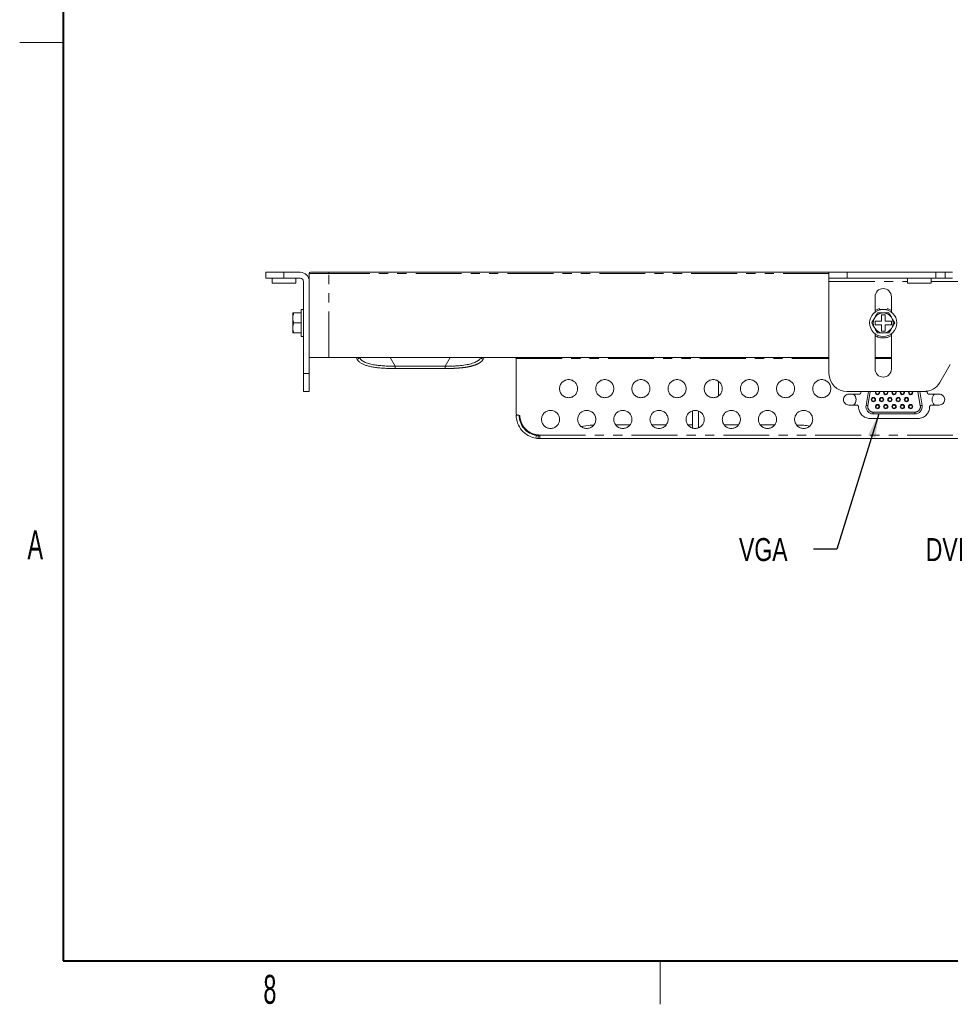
# Model space of a CAD drawing. Header units: millimetres. Extents: x 19 to 844, y 7 to 552.
# Tile 1 of 49: x 19 to 148, y 7 to 143. Entities that reach past the tile are written whole.
import ezdxf

# ---------------------------------------------------------------- set-up
doc = ezdxf.new("R2010")
doc.units = ezdxf.units.MM
doc.linetypes.add('PHANTOM', pattern=[12.7, 6.35, -1.27, 1.27, -1.27, 1.27, -1.27])
doc.styles.add('SLDTEXTSTYLE0', font='TXT', dxfattribs={"width": 0.75})
doc.styles.add('SLDTEXTSTYLE1', font='TXT', dxfattribs={"width": 0.605})
doc.dimstyles.new('SLDDIMSTYLE4', dxfattribs={"dimtxt": 0, "dimasz": 3.302, "dimexe": 0, "dimexo": 0.0625, "dimgap": 0, "dimtad": 0, "dimtih": 1, "dimtoh": 1, "dimdec": 0, "dimrnd": 1e-09, "dimzin": 0, "dimdsep": 46, "dimtxsty": 'Standard', "dimsah": 1, "dimcen": 0.09, "dimadec": 0, "dimazin": 0, "dimtfac": 3.302, "dimtdec": 0, "dimtofl": 0, "dimtmove": 0, "dimatfit": 3, "dimfxl": 0, "dimfrac": 2, "dimtolj": 1, "dimtzin": 0, "dimarcsym": 0})

msp = doc.modelspace()

# ---------------------------------------------------------------- linework, layer by layer
at = {"color": 7, "linetype": 'Continuous', "lineweight": 40}
for p, q in [((25.4, 546.1), (25.4, 12.7)), ((25.4, 12.7), (838.2, 12.7))]:
    msp.add_line(p, q, dxfattribs=at)
at = {"color": 7, "linetype": 'Continuous', "lineweight": 0}
for p, q in [((25.4, 139.7), (19.4, 139.7)), ((107.95, 12.7), (107.95, 6.7))]:
    msp.add_line(p, q, dxfattribs=at)
at = {"color": 7, "linetype": 'Continuous', "lineweight": 15}
for p, q in [((53.4442, 107.1043), (53.4442, 107.9043)), ((53.4442, 107.9043), (55.9442, 107.9043)), ((55.9442, 107.9043), (58.1942, 107.9043)), ((59.4442, 96.1143), (59.4442, 107.7543)), ((62.1442, 107.9043), (131.3042, 107.9043)), ((131.3042, 107.1043), (131.3042, 107.9043)), ((131.3042, 107.9043), (133.8042, 107.9043)), ((133.8042, 107.9043), (146.0628, 107.9043)), ((146.0628, 107.9043), (147.3621, 107.9043)), ((148.3712, 107.9043), (147.3621, 107.9043)), ((53.4442, 107.1043), (55.9442, 107.1043)), ((54.3192, 107.1043), (54.3192, 106.4043)), ((57.5692, 106.4043), (54.3192, 106.4043)), ((55.9442, 107.1043), (58.1942, 107.1043)), ((57.5692, 106.4043), (57.5692, 107.1043)), ((58.6442, 106.6543), (58.6442, 93.9043)), ((131.3042, 107.1043), (133.8042, 107.1043)), ((131.3042, 107.1043), (131.3042, 106.6543)), ((131.3042, 93.9043), (131.3042, 106.6543)), ((133.8042, 107.1043), (146.0628, 107.1043)), ((142.1792, 107.1043), (142.1792, 106.4043)), ((145.4292, 106.4043), (142.1792, 106.4043)), ((145.4292, 106.4043), (145.4292, 107.1043)), ((146.0628, 107.1043), (147.3621, 107.1043)), ((147.3621, 107.1043), (148.3712, 107.1043)), ((137.6792, 104.5293), (137.6792, 102.4043)), ((139.9292, 102.4043), (139.9292, 104.5293)), ((57.1642, 102.2793), (57.1642, 101.6934)), ((57.2841, 102.2793), (58.3442, 102.2793)), ((58.6442, 102.7793), (58.3442, 102.7793)), ((58.3442, 99.0293), (58.3442, 102.7793)), ((138.2292, 102.898), (137.6792, 102.6377)), ((138.6868, 102.2793), (138.9215, 102.2793)), ((139.9292, 102.6377), (139.3792, 102.898)), ((57.1642, 101.6934), (57.1642, 101.4901)), ((57.1642, 101.4901), (57.1642, 100.3184)), ((58.3442, 100.9043), (57.2841, 100.9043)), ((137.5547, 101.4901), (137.6721, 101.6934)), ((138.5542, 101.1543), (137.6792, 101.1543)), ((137.6792, 101.1543), (137.6792, 100.6543)), ((139.0542, 102.0293), (138.5542, 102.0293)), ((138.5542, 102.0293), (138.5542, 101.1543)), ((139.0542, 101.1543), (139.0542, 102.0293)), ((139.9292, 101.1543), (139.0542, 101.1543)), ((139.9292, 100.6543), (139.9292, 101.1543)), ((139.9363, 101.6934), (140.0536, 101.4901)), ((57.1642, 100.3184), (57.1642, 100.1151)), ((57.1642, 100.1151), (57.1642, 99.5293)), ((58.3442, 99.5293), (57.2841, 99.5293)), ((137.6721, 100.1151), (137.5547, 100.3184)), ((137.6792, 100.6543), (138.5542, 100.6543)), ((137.6792, 99.4043), (137.6792, 94.5293)), ((138.5542, 100.6543), (138.5542, 99.7793)), ((138.5542, 99.7793), (139.0542, 99.7793)), ((138.9215, 99.5293), (138.6868, 99.5293)), ((139.0542, 99.7793), (139.0542, 100.6543)), ((139.0542, 100.6543), (139.9292, 100.6543)), ((139.9292, 94.5293), (139.9292, 99.4043)), ((140.0536, 100.3184), (139.9363, 100.1151)), ((58.3442, 99.0293), (58.6442, 99.0293)), ((139.3792, 98.9105), (139.9292, 99.1708)), ((59.4442, 96.1143), (59.4442, 93.9043)), ((62.1442, 96.1143), (131.3042, 96.1143)), ((66.0595, 95.861), (65.9132, 96.1143)), ((66.0595, 95.861), (66.4059, 96.061)), ((66.3751, 96.1143), (66.4059, 96.061)), ((83.1632, 96.1143), (83.1325, 96.061)), ((83.4789, 95.861), (83.1325, 96.061)), ((83.6251, 96.1143), (83.4789, 95.861)), ((88.0542, 95.9643), (88.0542, 88.3543)), ((137.6792, 96.1143), (139.9292, 96.1143)), ((71.313, 94.9143), (78.2254, 94.9143)), ((78.2254, 94.6019), (71.313, 94.6019)), ((148.0825, 95.1543), (146.6391, 92.6543)), ((58.6442, 93.9043), (58.6442, 91.4043)), ((59.4442, 93.9043), (59.4442, 91.4043)), ((116.0242, 90.8209), (116.0242, 92.8076)), ((58.6442, 91.4043), (59.4442, 91.4043)), ((144.474, 91.4043), (133.8042, 91.4043)), ((135.7411, 91.4043), (135.7146, 91.2555)), ((136.4315, 89.4979), (136.7676, 91.4043)), ((143.8466, 91.4043), (144.1827, 89.4979)), ((144.8418, 91.5795), (144.8995, 91.2555)), ((134.057, 91.0493), (135.4685, 91.0493)), ((145.1456, 91.0493), (146.557, 91.0493)), ((112.4292, 88.7397), (112.4292, 86.3043)), ((113.2742, 88.7208), (113.2742, 86.4077)), ((134.057, 89.5493), (135.1415, 89.5493)), ((145.4726, 89.5493), (146.557, 89.5493)), ((88.2542, 88.1543), (88.3609, 88.1543)), ((88.658, 87.4058), (88.6601, 87.3998)), ((136.9915, 87.6993), (143.6226, 87.6993)), ((137.4164, 88.3243), (137.4163, 88.3243)), ((143.1979, 88.3243), (137.4164, 88.3243)), ((103.7791, 86.8166), (101.8292, 86.8166)), ((108.7791, 86.8166), (106.8293, 86.8166)), ((112.4292, 86.8166), (111.8292, 86.8166)), ((118.7791, 86.8166), (116.8292, 86.8166)), ((123.7791, 86.8166), (121.8293, 86.8166)), ((90.853, 85.3402), (90.7896, 84.9452)), ((91.3035, 85.3091), (91.1015, 85.3063)), ((91.1015, 85.3063), (91.1015, 84.9144)), ((91.1015, 84.9144), (91.304, 84.9144)), ((91.3042, 84.9043), (286.3042, 84.9043))]:
    msp.add_line(p, q, dxfattribs=at)
at = {"color": 8, "linetype": 'PHANTOM', "lineweight": 0}
for p, q in [((55.9442, 107.1043), (55.9442, 107.9043)), ((62.1442, 107.7543), (59.4442, 107.7543)), ((62.1442, 107.7543), (62.1442, 107.9043)), ((62.1442, 96.1143), (62.1442, 107.7543)), ((131.3042, 107.7543), (62.1442, 107.7543)), ((133.8042, 107.1043), (133.8042, 107.9043)), ((146.0628, 107.1043), (146.0628, 107.9043)), ((147.3621, 107.9043), (147.3621, 107.1043)), ((131.3042, 106.6543), (142.1792, 106.6543)), ((145.4292, 106.6543), (232.1792, 106.6543)), ((70.6201, 96.1143), (71.313, 94.9143)), ((78.2254, 94.9143), (78.9182, 96.1143)), ((88.0542, 95.9643), (131.3042, 95.9643)), ((137.6792, 95.9643), (139.9292, 95.9643)), ((71.313, 94.6019), (71.313, 94.9143)), ((78.2254, 94.6019), (78.2254, 94.9143)), ((59.4442, 93.9043), (58.6442, 93.9043)), ((136.4316, 89.4979), (136.7677, 91.4043)), ((136.6778, 89.4545), (137.0216, 91.4045)), ((143.5927, 91.4045), (143.9365, 89.4545)), ((136.4316, 89.4979), (136.4315, 89.4979)), ((143.1979, 88.5743), (137.4164, 88.5743)), ((91.3035, 85.4043), (286.3048, 85.4043))]:
    msp.add_line(p, q, dxfattribs=at)
at = {"color": 7, "linetype": 'Continuous', "lineweight": 15, "flags": 128}
for points in [[(138.2007, 91.4043), (138.2249, 91.3604), (138.242, 91.2743)], [(138.2008, 91.4043), (138.225, 91.3604), (138.2421, 91.2743)], [(138.3171, 91.2743), (138.2943, 91.3891), (138.2875, 91.4043)], [(139.3457, 91.4043), (139.3699, 91.3604), (139.387, 91.2743)], [(139.3458, 91.4043), (139.37, 91.3604), (139.3871, 91.2743)], [(139.4622, 91.2743), (139.4393, 91.3891), (139.4325, 91.4043)], [(140.4907, 91.4043), (140.5149, 91.3604), (140.5321, 91.2743)], [(140.4908, 91.4043), (140.515, 91.3604), (140.5321, 91.2743)], [(140.6072, 91.2743), (140.5843, 91.3891), (140.5775, 91.4043)], [(141.6357, 91.4043), (141.6599, 91.3604), (141.677, 91.2743)], [(141.6358, 91.4043), (141.66, 91.3604), (141.6771, 91.2743)], [(141.7521, 91.2743), (141.7293, 91.3891), (141.7225, 91.4043)], [(142.7807, 91.4043), (142.8049, 91.3604), (142.822, 91.2743)], [(142.8221, 91.2743), (142.805, 91.3604), (142.7808, 91.4043)], [(142.8972, 91.2743), (142.8743, 91.3891), (142.8675, 91.4043)]]:
    msp.add_lwpolyline(points, dxfattribs=at)
at = {"color": 8, "linetype": 'PHANTOM', "lineweight": 0, "flags": 128}
for points in [[(136.6778, 89.4545), (136.6298, 89.463), (136.5836, 89.4711), (136.541, 89.4786), (136.5037, 89.4852), (136.4731, 89.4906), (136.4503, 89.4946), (136.4363, 89.4971), (136.4316, 89.4979)], [(137.4164, 88.5743), (137.4164, 88.5255), (137.4164, 88.4786), (137.4164, 88.4354), (137.4164, 88.3975), (137.4164, 88.3664), (137.4164, 88.3433), (137.4164, 88.3291), (137.4164, 88.3243)], [(143.1979, 88.5743), (143.1979, 88.5255), (143.1979, 88.4786), (143.1979, 88.4354), (143.1979, 88.3975), (143.1979, 88.3664), (143.1979, 88.3433), (143.1979, 88.3291), (143.1979, 88.3243)], [(143.9365, 89.4545), (143.9845, 89.463), (144.0307, 89.4711), (144.0733, 89.4786), (144.1106, 89.4852), (144.1412, 89.4906), (144.164, 89.4946), (144.178, 89.4971), (144.1827, 89.4979)]]:
    msp.add_lwpolyline(points, dxfattribs=at)
at = {"color": 7, "linetype": 'Continuous', "lineweight": 15}
for centre, radius in [((138.8042, 100.9043), 1.875), ((137.4447, 90.2993), 0.3), ((137.4446, 90.2993), 0.225), ((138.5897, 90.2993), 0.3), ((138.5896, 90.2993), 0.225), ((139.7347, 90.2993), 0.3), ((139.7346, 90.2993), 0.225), ((140.8797, 90.2993), 0.3), ((140.8796, 90.2993), 0.225), ((142.0247, 90.2993), 0.3), ((142.0246, 90.2993), 0.225), ((138.0172, 89.3243), 0.3), ((138.0171, 89.3243), 0.225), ((139.1622, 89.3243), 0.3), ((139.1621, 89.3243), 0.225), ((140.3072, 89.3243), 0.3), ((140.3071, 89.3243), 0.225), ((141.4522, 89.3243), 0.3), ((141.4521, 89.3243), 0.225), ((142.5972, 89.3243), 0.3), ((142.5971, 89.3243), 0.225)]:
    msp.add_circle(centre, radius, dxfattribs=at)
for centre, radius, start, end in [((58.1942, 106.6543), 1.25, 0, 90), ((59.5942, 107.7543), 0.15, 90, 180), ((58.1942, 106.6543), 0.45, 0, 90), ((138.8042, 104.5293), 1.125, 0, 180), ((138.8042, 100.9043), 1.38, 94.878814, 145.121186), ((138.8042, 100.9043), 1.38, 34.878814, 85.121186), ((138.8042, 100.9043), 1.38, 154.878814, 205.121186), ((138.8042, 100.9043), 1.38, 334.878814, 25.121186), ((138.8042, 100.9043), 1.38, 214.878814, 265.121186), ((138.8042, 100.9043), 1.38, 274.878814, 325.121186), ((138.8042, 94.5293), 1.125, 180, 360), ((133.8042, 93.9043), 2.5, 180, 270), ((144.474, 93.9043), 2.5, 270, 330), ((138.0172, 91.2743), 0.3, 154.320711, 0.003888), ((138.0171, 91.2743), 0.225, 144.705605, 0.003888), ((138.017, 91.2743), 0.225, 270, 0.003888), ((139.1622, 91.2743), 0.3, 154.320711, 0.003888), ((139.1621, 91.2743), 0.225, 144.705605, 0.003888), ((139.162, 91.2743), 0.225, 270, 0.003888), ((140.3072, 91.2743), 0.3, 154.320711, 0.003888), ((140.3071, 91.2743), 0.225, 144.705605, 0.003888), ((140.307, 91.2743), 0.225, 270, 0.003888), ((141.4522, 91.2743), 0.3, 154.320711, 0.003888), ((141.4521, 91.2743), 0.225, 144.705605, 0.003888), ((141.452, 91.2743), 0.225, 270, 0.003888), ((142.5972, 91.2743), 0.3, 154.320711, 0.003888), ((142.5971, 91.2743), 0.225, 144.705605, 0.003888), ((142.597, 91.2743), 0.225, 270, 0.003888), ((134.057, 90.2993), 1, 311.251267, 49.81824), ((134.057, 90.2993), 1, 310.18176, 48.748733), ((137.4445, 90.2993), 0.225, 0.003888, 90), ((137.4445, 90.2993), 0.225, 270, 0.003888), ((138.5895, 90.2993), 0.225, 0.003888, 90), ((138.5895, 90.2993), 0.225, 270, 0.003888), ((139.7345, 90.2993), 0.225, 0.003888, 90), ((139.7345, 90.2993), 0.225, 270, 0.003888), ((140.8795, 90.2993), 0.225, 0.003888, 90), ((140.8795, 90.2993), 0.225, 270, 0.003888), ((142.0245, 90.2993), 0.225, 0.003888, 90), ((142.0245, 90.2993), 0.225, 270, 0.003888), ((146.557, 90.2993), 1, 130.18176, 228.748733), ((137.4163, 89.3243), 1, 169.999999, 270), ((137.4164, 89.3243), 1, 169.999999, 270), ((138.017, 89.3243), 0.225, 0.003888, 90), ((138.017, 89.3243), 0.225, 270, 0.003888), ((139.162, 89.3243), 0.225, 0.003888, 90), ((139.162, 89.3243), 0.225, 270, 0.003888), ((140.307, 89.3243), 0.225, 0.003888, 90), ((140.307, 89.3243), 0.225, 270, 0.003888), ((141.452, 89.3243), 0.225, 0.003888, 90), ((141.452, 89.3243), 0.225, 270, 0.003888), ((142.597, 89.3243), 0.225, 0.003888, 90), ((142.597, 89.3243), 0.225, 270, 0.003888), ((143.1979, 89.3243), 1, 270, 10.000001)]:
    msp.add_arc(centre, radius, start, end, dxfattribs=at)
for points, knots in [([(59.5942, 107.9043), (59.5946, 107.9043), (59.5956, 107.9043), (59.603, 107.9043), (59.6149, 107.9043), (59.6318, 107.9043), (59.6533, 107.9043), (59.6797, 107.9043), (59.7109, 107.9043), (59.7469, 107.9043), (59.8344, 107.9043), (60.0095, 107.9043), (60.3297, 107.9043), (60.7177, 107.9043), (61.0739, 107.9043), (61.3558, 107.9043), (61.5484, 107.9043), (61.7442, 107.9043), (61.9431, 107.9043), (62.0769, 107.9043), (62.1442, 107.9043)], [0, 0, 0, 0, 0.02805616, 0.05592432, 0.0836569, 0.11130712, 0.13892866, 0.16657537, 0.19430096, 0.22215867, 0.25020099, 0.37507579, 0.50002132, 0.62489612, 0.74984165, 0.80015193, 0.85001073, 0.8997295, 0.94962232, 1, 1, 1, 1]), ([(138.409, 102.7009), (138.3829, 102.7193), (138.3091, 102.7713), (138.2606, 102.8483), (138.2292, 102.898)], [0, 0, 0, 0, 0.35333645, 1, 1, 1, 1]), ([(139.3792, 102.898), (139.3478, 102.8482), (139.3003, 102.7727), (139.2281, 102.7215), (139.2035, 102.7041)], [0, 0, 0, 0, 0.65966772, 1, 1, 1, 1]), ([(137.6792, 99.1745), (137.7742, 99.1135), (138.0041, 98.966), (138.4259, 98.8487), (138.9085, 98.8079), (139.2223, 98.8763), (139.3792, 98.9105)], [0, 0, 0, 0, 0.19003, 0.46001902, 0.73000857, 1, 1, 1, 1]), ([(62.1442, 96.1143), (61.7907, 96.1143), (61.4374, 96.1143), (60.7844, 96.1143), (60.4849, 96.1143), (59.9851, 96.1143), (59.7849, 96.1143), (59.5144, 96.1143), (59.4442, 96.1143), (59.4442, 96.1143)], [0, 0, 0, 0, 0.25, 0.25, 0.5, 0.5, 0.75, 0.75, 1, 1, 1, 1]), ([(71.313, 94.6019), (71.173, 94.6021), (70.8988, 94.6025), (70.4962, 94.6103), (70.1111, 94.6234), (69.7432, 94.6421), (69.3926, 94.6665), (69.0591, 94.6968), (68.7425, 94.7328), (68.4427, 94.7744), (68.1595, 94.8219), (67.8925, 94.8754), (67.6416, 94.9351), (67.4061, 95.0008), (67.1854, 95.0722), (66.9792, 95.1515), (66.7876, 95.2398), (66.6092, 95.3369), (66.4447, 95.4454), (66.2937, 95.5654), (66.1603, 95.7023), (66.0931, 95.808), (66.0595, 95.861)], [0, 0, 0, 0, 0.07511276, 0.14711101, 0.2160216, 0.28187903, 0.34472159, 0.40459523, 0.46155444, 0.515661, 0.56699324, 0.61564204, 0.66173395, 0.70541206, 0.74682502, 0.78625993, 0.82400555, 0.86029731, 0.8956485, 0.93054439, 0.96523104, 1, 1, 1, 1]), ([(83.4789, 95.861), (83.4662, 95.8399), (83.441, 95.7978), (83.3982, 95.7375), (83.3519, 95.6798), (83.3017, 95.625), (83.2481, 95.5731), (83.1914, 95.524), (83.1322, 95.4771), (83.071, 95.4321), (83.0078, 95.389), (82.9424, 95.3477), (82.875, 95.3081), (82.8054, 95.2702), (82.7337, 95.2335), (82.6599, 95.1982), (82.584, 95.1642), (82.5058, 95.1316), (82.4254, 95.1004), (82.3428, 95.0704), (82.2579, 95.0417), (82.1707, 95.014), (82.0813, 94.9871), (81.9895, 94.9612), (81.8953, 94.9361), (81.7988, 94.912), (81.6998, 94.8888), (81.5984, 94.8666), (81.4945, 94.8453), (81.3882, 94.8249), (81.2793, 94.8055), (81.1678, 94.7869), (81.0539, 94.7693), (80.9373, 94.7526), (80.8182, 94.7367), (80.6965, 94.7218), (80.5722, 94.7076), (80.4454, 94.6944), (80.3159, 94.682), (80.1837, 94.6706), (80.049, 94.6601), (79.9116, 94.6504), (79.7716, 94.6416), (79.6289, 94.6337), (79.4835, 94.6267), (79.3355, 94.6205), (79.1848, 94.6152), (79.0315, 94.6108), (78.8755, 94.6072), (78.7167, 94.6045), (78.5553, 94.6028), (78.3913, 94.6018), (78.281, 94.6019), (78.2254, 94.6019)], [0, 0, 0, 0, 0.013658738, 0.027300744, 0.040920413, 0.054528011, 0.068143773, 0.081790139, 0.095483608, 0.109232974, 0.123054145, 0.136973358, 0.15102579, 0.165254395, 0.179699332, 0.194374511, 0.209290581, 0.224460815, 0.239900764, 0.255627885, 0.27166119, 0.288020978, 0.304727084, 0.32178987, 0.339216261, 0.357013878, 0.375191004, 0.393756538, 0.412719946, 0.432090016, 0.451872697, 0.472073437, 0.492697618, 0.513750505, 0.53523719, 0.557162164, 0.579529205, 0.602341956, 0.625603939, 0.649318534, 0.673488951, 0.698118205, 0.723209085, 0.748764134, 0.774785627, 0.801275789, 0.828236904, 0.85567111, 0.883580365, 0.911966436, 0.940830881, 0.970175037, 1, 1, 1, 1]), ([(87.9042, 96.1143), (87.9434, 96.1143), (87.9825, 96.0981), (88.038, 96.0426), (88.0542, 96.0035), (88.0542, 95.9643)], [0, 0, 0, 0, 0.5, 0.5, 1, 1, 1, 1]), ([(94.0542, 91.8143), (94.0542, 91.9779), (94.0867, 92.1414), (94.2119, 92.4438), (94.3046, 92.5824), (94.536, 92.8138), (94.6746, 92.9065), (94.977, 93.0317), (95.1405, 93.0643), (95.4678, 93.0643), (95.6313, 93.0317), (95.9337, 92.9065), (96.0723, 92.8138), (96.3037, 92.5824), (96.3964, 92.4438), (96.5216, 92.1414), (96.5542, 91.9779), (96.5542, 91.8143)], [0, 0, 0, 0, 0.125, 0.125, 0.25, 0.25, 0.375, 0.375, 0.5, 0.5, 0.625, 0.625, 0.75, 0.75, 0.875, 0.875, 1, 1, 1, 1]), ([(99.0542, 91.8143), (99.0542, 91.9779), (99.0867, 92.1414), (99.2119, 92.4438), (99.3046, 92.5824), (99.536, 92.8138), (99.6746, 92.9065), (99.977, 93.0317), (100.1405, 93.0643), (100.4678, 93.0643), (100.6313, 93.0317), (100.9337, 92.9065), (101.0723, 92.8138), (101.3037, 92.5824), (101.3964, 92.4438), (101.5216, 92.1414), (101.5542, 91.9779), (101.5542, 91.8143)], [0, 0, 0, 0, 0.125, 0.125, 0.25, 0.25, 0.375, 0.375, 0.5, 0.5, 0.625, 0.625, 0.75, 0.75, 0.875, 0.875, 1, 1, 1, 1]), ([(104.0542, 91.8143), (104.0542, 91.9779), (104.0867, 92.1414), (104.2119, 92.4438), (104.3046, 92.5824), (104.536, 92.8138), (104.6746, 92.9065), (104.977, 93.0317), (105.1405, 93.0643), (105.4678, 93.0643), (105.6313, 93.0317), (105.9337, 92.9065), (106.0723, 92.8138), (106.3037, 92.5824), (106.3964, 92.4438), (106.5216, 92.1414), (106.5542, 91.9779), (106.5542, 91.8143)], [0, 0, 0, 0, 0.125, 0.125, 0.25, 0.25, 0.375, 0.375, 0.5, 0.5, 0.625, 0.625, 0.75, 0.75, 0.875, 0.875, 1, 1, 1, 1]), ([(109.0542, 91.8143), (109.0542, 91.9779), (109.0867, 92.1414), (109.2119, 92.4438), (109.3046, 92.5824), (109.536, 92.8138), (109.6746, 92.9065), (109.977, 93.0317), (110.1405, 93.0643), (110.4678, 93.0643), (110.6313, 93.0317), (110.9337, 92.9065), (111.0723, 92.8138), (111.3037, 92.5824), (111.3964, 92.4438), (111.5216, 92.1414), (111.5542, 91.9779), (111.5542, 91.8143)], [0, 0, 0, 0, 0.125, 0.125, 0.25, 0.25, 0.375, 0.375, 0.5, 0.5, 0.625, 0.625, 0.75, 0.75, 0.875, 0.875, 1, 1, 1, 1]), ([(114.0542, 91.8143), (114.0542, 91.9779), (114.0867, 92.1414), (114.2119, 92.4438), (114.3046, 92.5824), (114.536, 92.8138), (114.6746, 92.9065), (114.977, 93.0317), (115.1405, 93.0643), (115.4678, 93.0643), (115.6313, 93.0317), (115.9337, 92.9065), (116.0723, 92.8138), (116.3037, 92.5824), (116.3964, 92.4438), (116.5216, 92.1414), (116.5542, 91.9779), (116.5542, 91.8143)], [0, 0, 0, 0, 0.125, 0.125, 0.25, 0.25, 0.375, 0.375, 0.5, 0.5, 0.625, 0.625, 0.75, 0.75, 0.875, 0.875, 1, 1, 1, 1]), ([(119.0542, 91.8143), (119.0542, 91.9779), (119.0867, 92.1414), (119.2119, 92.4438), (119.3046, 92.5824), (119.536, 92.8138), (119.6746, 92.9065), (119.977, 93.0317), (120.1405, 93.0643), (120.4678, 93.0643), (120.6313, 93.0317), (120.9337, 92.9065), (121.0723, 92.8138), (121.3037, 92.5824), (121.3964, 92.4438), (121.5216, 92.1414), (121.5542, 91.9779), (121.5542, 91.8143)], [0, 0, 0, 0, 0.125, 0.125, 0.25, 0.25, 0.375, 0.375, 0.5, 0.5, 0.625, 0.625, 0.75, 0.75, 0.875, 0.875, 1, 1, 1, 1]), ([(124.0542, 91.8143), (124.0542, 91.9779), (124.0867, 92.1414), (124.2119, 92.4438), (124.3046, 92.5824), (124.536, 92.8138), (124.6746, 92.9065), (124.977, 93.0317), (125.1405, 93.0643), (125.4678, 93.0643), (125.6313, 93.0317), (125.9337, 92.9065), (126.0723, 92.8138), (126.3037, 92.5824), (126.3964, 92.4438), (126.5216, 92.1414), (126.5542, 91.9779), (126.5542, 91.8143)], [0, 0, 0, 0, 0.125, 0.125, 0.25, 0.25, 0.375, 0.375, 0.5, 0.5, 0.625, 0.625, 0.75, 0.75, 0.875, 0.875, 1, 1, 1, 1]), ([(129.0542, 91.8143), (129.0542, 91.9779), (129.0867, 92.1414), (129.2119, 92.4438), (129.3046, 92.5824), (129.536, 92.8138), (129.6746, 92.9065), (129.977, 93.0317), (130.1405, 93.0643), (130.4678, 93.0643), (130.6313, 93.0317), (130.9337, 92.9065), (131.0723, 92.8138), (131.3037, 92.5824), (131.3964, 92.4438), (131.5216, 92.1414), (131.5542, 91.9779), (131.5542, 91.8143)], [0, 0, 0, 0, 0.125, 0.125, 0.25, 0.25, 0.375, 0.375, 0.5, 0.5, 0.625, 0.625, 0.75, 0.75, 0.875, 0.875, 1, 1, 1, 1]), ([(96.5542, 91.8143), (96.5542, 91.6506), (96.5216, 91.4871), (96.3964, 91.1847), (96.3037, 91.0461), (96.0723, 90.8147), (95.9337, 90.722), (95.6313, 90.5968), (95.4678, 90.5643), (95.1405, 90.5643), (94.977, 90.5968), (94.6746, 90.722), (94.536, 90.8147), (94.3046, 91.0461), (94.2119, 91.1847), (94.0867, 91.4871), (94.0542, 91.6506), (94.0542, 91.8143)], [0, 0, 0, 0, 0.125, 0.125, 0.25, 0.25, 0.375, 0.375, 0.5, 0.5, 0.625, 0.625, 0.75, 0.75, 0.875, 0.875, 1, 1, 1, 1]), ([(101.5542, 91.8143), (101.5542, 91.6506), (101.5216, 91.4871), (101.3964, 91.1847), (101.3037, 91.0461), (101.0723, 90.8147), (100.9337, 90.722), (100.6313, 90.5968), (100.4678, 90.5643), (100.1405, 90.5643), (99.977, 90.5968), (99.6746, 90.722), (99.536, 90.8147), (99.3046, 91.0461), (99.2119, 91.1847), (99.0867, 91.4871), (99.0542, 91.6506), (99.0542, 91.8143)], [0, 0, 0, 0, 0.125, 0.125, 0.25, 0.25, 0.375, 0.375, 0.5, 0.5, 0.625, 0.625, 0.75, 0.75, 0.875, 0.875, 1, 1, 1, 1]), ([(106.5542, 91.8143), (106.5542, 91.6506), (106.5216, 91.4871), (106.3964, 91.1847), (106.3037, 91.0461), (106.0723, 90.8147), (105.9337, 90.722), (105.6313, 90.5968), (105.4678, 90.5643), (105.1405, 90.5643), (104.977, 90.5968), (104.6746, 90.722), (104.536, 90.8147), (104.3046, 91.0461), (104.2119, 91.1847), (104.0867, 91.4871), (104.0542, 91.6506), (104.0542, 91.8143)], [0, 0, 0, 0, 0.125, 0.125, 0.25, 0.25, 0.375, 0.375, 0.5, 0.5, 0.625, 0.625, 0.75, 0.75, 0.875, 0.875, 1, 1, 1, 1]), ([(111.5542, 91.8143), (111.5542, 91.6506), (111.5216, 91.4871), (111.3964, 91.1847), (111.3037, 91.0461), (111.0723, 90.8147), (110.9337, 90.722), (110.6313, 90.5968), (110.4678, 90.5643), (110.1405, 90.5643), (109.977, 90.5968), (109.6746, 90.722), (109.536, 90.8147), (109.3046, 91.0461), (109.2119, 91.1847), (109.0867, 91.4871), (109.0542, 91.6506), (109.0542, 91.8143)], [0, 0, 0, 0, 0.125, 0.125, 0.25, 0.25, 0.375, 0.375, 0.5, 0.5, 0.625, 0.625, 0.75, 0.75, 0.875, 0.875, 1, 1, 1, 1]), ([(116.5542, 91.8143), (116.5542, 91.6506), (116.5216, 91.4871), (116.3964, 91.1847), (116.3037, 91.0461), (116.0723, 90.8147), (115.9337, 90.722), (115.6313, 90.5968), (115.4678, 90.5643), (115.1405, 90.5643), (114.977, 90.5968), (114.6746, 90.722), (114.536, 90.8147), (114.3046, 91.0461), (114.2119, 91.1847), (114.0867, 91.4871), (114.0542, 91.6506), (114.0542, 91.8143)], [0, 0, 0, 0, 0.125, 0.125, 0.25, 0.25, 0.375, 0.375, 0.5, 0.5, 0.625, 0.625, 0.75, 0.75, 0.875, 0.875, 1, 1, 1, 1]), ([(121.5542, 91.8143), (121.5542, 91.6506), (121.5216, 91.4871), (121.3964, 91.1847), (121.3037, 91.0461), (121.0723, 90.8147), (120.9337, 90.722), (120.6313, 90.5968), (120.4678, 90.5643), (120.1405, 90.5643), (119.977, 90.5968), (119.6746, 90.722), (119.536, 90.8147), (119.3046, 91.0461), (119.2119, 91.1847), (119.0867, 91.4871), (119.0542, 91.6506), (119.0542, 91.8143)], [0, 0, 0, 0, 0.125, 0.125, 0.25, 0.25, 0.375, 0.375, 0.5, 0.5, 0.625, 0.625, 0.75, 0.75, 0.875, 0.875, 1, 1, 1, 1]), ([(126.5542, 91.8143), (126.5542, 91.6506), (126.5216, 91.4871), (126.3964, 91.1847), (126.3037, 91.0461), (126.0723, 90.8147), (125.9337, 90.722), (125.6313, 90.5968), (125.4678, 90.5643), (125.1405, 90.5643), (124.977, 90.5968), (124.6746, 90.722), (124.536, 90.8147), (124.3046, 91.0461), (124.2119, 91.1847), (124.0867, 91.4871), (124.0542, 91.6506), (124.0542, 91.8143)], [0, 0, 0, 0, 0.125, 0.125, 0.25, 0.25, 0.375, 0.375, 0.5, 0.5, 0.625, 0.625, 0.75, 0.75, 0.875, 0.875, 1, 1, 1, 1]), ([(131.5542, 91.8143), (131.5542, 91.6506), (131.5216, 91.4871), (131.3964, 91.1847), (131.3037, 91.0461), (131.0723, 90.8147), (130.9337, 90.722), (130.6313, 90.5968), (130.4678, 90.5643), (130.1405, 90.5643), (129.977, 90.5968), (129.6746, 90.722), (129.536, 90.8147), (129.3046, 91.0461), (129.2119, 91.1847), (129.0867, 91.4871), (129.0542, 91.6506), (129.0542, 91.8143)], [0, 0, 0, 0, 0.125, 0.125, 0.25, 0.25, 0.375, 0.375, 0.5, 0.5, 0.625, 0.625, 0.75, 0.75, 0.875, 0.875, 1, 1, 1, 1]), ([(135.4685, 91.0493), (135.4804, 91.0498), (135.5039, 91.0508), (135.5381, 91.0582), (135.5705, 91.0699), (135.6011, 91.0863), (135.6317, 91.1085), (135.6608, 91.1374), (135.6857, 91.173), (135.7047, 91.2127), (135.7113, 91.2411), (135.7146, 91.2555)], [0, 0, 0, 0, 0.10246362, 0.20177408, 0.29984691, 0.39866964, 0.50018575, 0.62370252, 0.75010455, 0.87286422, 1, 1, 1, 1]), ([(144.8995, 91.2555), (144.902, 91.2438), (144.9072, 91.2209), (144.9204, 91.1886), (144.9376, 91.1587), (144.9592, 91.1314), (144.9863, 91.1052), (145.0199, 91.0816), (145.0593, 91.0634), (145.1017, 91.0515), (145.1308, 91.05), (145.1456, 91.0493)], [0, 0, 0, 0, 0.102463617, 0.201774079, 0.299846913, 0.398669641, 0.500185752, 0.623702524, 0.750104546, 0.87286422, 1, 1, 1, 1]), ([(134.057, 89.5493), (133.9589, 89.5493), (133.8607, 89.5688), (133.6793, 89.6439), (133.5961, 89.6995), (133.4573, 89.8383), (133.4017, 89.9215), (133.3266, 90.1029), (133.307, 90.2011), (133.307, 90.3974), (133.3266, 90.4956), (133.4017, 90.677), (133.4573, 90.7602), (133.5961, 90.899), (133.6793, 90.9546), (133.8607, 91.0297), (133.9589, 91.0493), (134.057, 91.0493)], [0, 0, 0, 0, 0.125, 0.125, 0.25, 0.25, 0.375, 0.375, 0.5, 0.5, 0.625, 0.625, 0.75, 0.75, 0.875, 0.875, 1, 1, 1, 1]), ([(146.557, 91.0493), (146.6552, 91.0493), (146.7534, 91.0297), (146.9348, 90.9546), (147.018, 90.899), (147.1568, 90.7602), (147.2124, 90.677), (147.2875, 90.4956), (147.307, 90.3974), (147.307, 90.2011), (147.2875, 90.1029), (147.2124, 89.9215), (147.1568, 89.8383), (147.018, 89.6995), (146.9348, 89.6439), (146.7534, 89.5688), (146.6552, 89.5493), (146.557, 89.5493)], [0, 0, 0, 0, 0.125, 0.125, 0.25, 0.25, 0.375, 0.375, 0.5, 0.5, 0.625, 0.625, 0.75, 0.75, 0.875, 0.875, 1, 1, 1, 1]), ([(91.5542, 87.5643), (91.5542, 87.7279), (91.5867, 87.8914), (91.7119, 88.1938), (91.8046, 88.3324), (92.036, 88.5638), (92.1746, 88.6565), (92.477, 88.7817), (92.6405, 88.8143), (92.9678, 88.8143), (93.1313, 88.7817), (93.4337, 88.6565), (93.5723, 88.5638), (93.8037, 88.3324), (93.8964, 88.1938), (94.0216, 87.8914), (94.0542, 87.7279), (94.0542, 87.5643)], [0, 0, 0, 0, 0.125, 0.125, 0.25, 0.25, 0.375, 0.375, 0.5, 0.5, 0.625, 0.625, 0.75, 0.75, 0.875, 0.875, 1, 1, 1, 1]), ([(96.5542, 87.5643), (96.5542, 87.7279), (96.5867, 87.8914), (96.7119, 88.1938), (96.8046, 88.3324), (97.036, 88.5638), (97.1746, 88.6565), (97.477, 88.7817), (97.6405, 88.8143), (97.9678, 88.8143), (98.1313, 88.7817), (98.4337, 88.6565), (98.5723, 88.5638), (98.8037, 88.3324), (98.8964, 88.1938), (99.0216, 87.8914), (99.0542, 87.7279), (99.0542, 87.5643)], [0, 0, 0, 0, 0.125, 0.125, 0.25, 0.25, 0.375, 0.375, 0.5, 0.5, 0.625, 0.625, 0.75, 0.75, 0.875, 0.875, 1, 1, 1, 1]), ([(101.5542, 87.5643), (101.5542, 87.7279), (101.5867, 87.8914), (101.7119, 88.1938), (101.8046, 88.3324), (102.036, 88.5638), (102.1746, 88.6565), (102.477, 88.7817), (102.6405, 88.8143), (102.9678, 88.8143), (103.1313, 88.7817), (103.4337, 88.6565), (103.5723, 88.5638), (103.8037, 88.3324), (103.8964, 88.1938), (104.0216, 87.8914), (104.0542, 87.7279), (104.0542, 87.5643)], [0, 0, 0, 0, 0.125, 0.125, 0.25, 0.25, 0.375, 0.375, 0.5, 0.5, 0.625, 0.625, 0.75, 0.75, 0.875, 0.875, 1, 1, 1, 1]), ([(106.5542, 87.5643), (106.5542, 87.7279), (106.5867, 87.8914), (106.7119, 88.1938), (106.8046, 88.3324), (107.036, 88.5638), (107.1746, 88.6565), (107.477, 88.7817), (107.6405, 88.8143), (107.9678, 88.8143), (108.1313, 88.7817), (108.4337, 88.6565), (108.5723, 88.5638), (108.8037, 88.3324), (108.8964, 88.1938), (109.0216, 87.8914), (109.0542, 87.7279), (109.0542, 87.5643)], [0, 0, 0, 0, 0.125, 0.125, 0.25, 0.25, 0.375, 0.375, 0.5, 0.5, 0.625, 0.625, 0.75, 0.75, 0.875, 0.875, 1, 1, 1, 1]), ([(111.5542, 87.5643), (111.5542, 87.7279), (111.5867, 87.8914), (111.7119, 88.1938), (111.8046, 88.3324), (112.036, 88.5638), (112.1746, 88.6565), (112.477, 88.7817), (112.6405, 88.8143), (112.9678, 88.8143), (113.1313, 88.7817), (113.4337, 88.6565), (113.5723, 88.5638), (113.8037, 88.3324), (113.8964, 88.1938), (114.0216, 87.8914), (114.0542, 87.7279), (114.0542, 87.5643)], [0, 0, 0, 0, 0.125, 0.125, 0.25, 0.25, 0.375, 0.375, 0.5, 0.5, 0.625, 0.625, 0.75, 0.75, 0.875, 0.875, 1, 1, 1, 1]), ([(116.5542, 87.5643), (116.5542, 87.7279), (116.5867, 87.8914), (116.7119, 88.1938), (116.8046, 88.3324), (117.036, 88.5638), (117.1746, 88.6565), (117.477, 88.7817), (117.6405, 88.8143), (117.9678, 88.8143), (118.1313, 88.7817), (118.4337, 88.6565), (118.5723, 88.5638), (118.8037, 88.3324), (118.8964, 88.1938), (119.0216, 87.8914), (119.0542, 87.7279), (119.0542, 87.5643)], [0, 0, 0, 0, 0.125, 0.125, 0.25, 0.25, 0.375, 0.375, 0.5, 0.5, 0.625, 0.625, 0.75, 0.75, 0.875, 0.875, 1, 1, 1, 1]), ([(121.5542, 87.5643), (121.5542, 87.7279), (121.5867, 87.8914), (121.7119, 88.1938), (121.8046, 88.3324), (122.036, 88.5638), (122.1746, 88.6565), (122.477, 88.7817), (122.6405, 88.8143), (122.9678, 88.8143), (123.1313, 88.7817), (123.4337, 88.6565), (123.5723, 88.5638), (123.8037, 88.3324), (123.8964, 88.1938), (124.0216, 87.8914), (124.0542, 87.7279), (124.0542, 87.5643)], [0, 0, 0, 0, 0.125, 0.125, 0.25, 0.25, 0.375, 0.375, 0.5, 0.5, 0.625, 0.625, 0.75, 0.75, 0.875, 0.875, 1, 1, 1, 1]), ([(126.5542, 87.5643), (126.5542, 87.7279), (126.5867, 87.8914), (126.7119, 88.1938), (126.8046, 88.3324), (127.036, 88.5638), (127.1746, 88.6565), (127.477, 88.7817), (127.6405, 88.8143), (127.9678, 88.8143), (128.1313, 88.7817), (128.4337, 88.6565), (128.5723, 88.5638), (128.8037, 88.3324), (128.8964, 88.1938), (129.0216, 87.8914), (129.0542, 87.7279), (129.0542, 87.5643)], [0, 0, 0, 0, 0.125, 0.125, 0.25, 0.25, 0.375, 0.375, 0.5, 0.5, 0.625, 0.625, 0.75, 0.75, 0.875, 0.875, 1, 1, 1, 1]), ([(135.3915, 89.2993), (135.3908, 89.3127), (135.3896, 89.3392), (135.3803, 89.3775), (135.3656, 89.4133), (135.3448, 89.4466), (135.3172, 89.4789), (135.2815, 89.5085), (135.2382, 89.5314), (135.1909, 89.5464), (135.1581, 89.5483), (135.1415, 89.5493)], [0, 0, 0, 0, 0.10304244, 0.20211115, 0.29965259, 0.39822698, 0.50031688, 0.62379799, 0.75017337, 0.87289202, 1, 1, 1, 1]), ([(136.9915, 87.6993), (136.782, 87.6993), (136.5727, 87.7409), (136.1857, 87.9012), (136.0082, 88.0198), (135.712, 88.316), (135.5934, 88.4935), (135.4331, 88.8805), (135.3915, 89.0898), (135.3915, 89.2993)], [0, 0, 0, 0, 0.25, 0.25, 0.5, 0.5, 0.75, 0.75, 1, 1, 1, 1]), ([(145.2226, 89.2993), (145.2226, 89.0898), (145.181, 88.8805), (145.0207, 88.4935), (144.9021, 88.316), (144.6059, 88.0198), (144.4284, 87.9012), (144.0414, 87.7409), (143.8321, 87.6993), (143.6226, 87.6993)], [0, 0, 0, 0, 0.25, 0.25, 0.5, 0.5, 0.75, 0.75, 1, 1, 1, 1]), ([(145.4726, 89.5493), (145.4591, 89.5486), (145.4327, 89.5473), (145.3944, 89.5381), (145.3585, 89.5233), (145.3253, 89.5026), (145.293, 89.4749), (145.2634, 89.4393), (145.2405, 89.396), (145.2255, 89.3486), (145.2236, 89.3159), (145.2226, 89.2993)], [0, 0, 0, 0, 0.10304244, 0.20211115, 0.29965259, 0.39822698, 0.50031688, 0.62379799, 0.75017337, 0.87289202, 1, 1, 1, 1]), ([(88.0542, 88.3543), (88.0547, 88.3435), (88.0557, 88.3223), (88.0631, 88.2917), (88.0749, 88.263), (88.0915, 88.2364), (88.1136, 88.2105), (88.1422, 88.1869), (88.1768, 88.1685), (88.2147, 88.1565), (88.2408, 88.155), (88.2542, 88.1543)], [0, 0, 0, 0, 0.10304244, 0.20211115, 0.29965259, 0.39822698, 0.50031688, 0.62379799, 0.75017337, 0.87289202, 1, 1, 1, 1]), ([(88.0542, 88.1543), (88.0542, 87.7719), (88.1223, 87.3896), (88.3867, 86.672), (88.5828, 86.3369), (89.0789, 85.7549), (89.3787, 85.5082), (90.0454, 85.1336), (90.4121, 85.0058), (90.7896, 84.9452)], [0, 0, 0, 0, 0.25, 0.25, 0.5, 0.5, 0.75, 0.75, 1, 1, 1, 1]), ([(88.3609, 88.1543), (88.411, 88.1543), (88.4609, 88.1346), (88.5341, 88.0662), (88.5571, 88.0178), (88.5605, 87.9678)], [0, 0, 0, 0, 0.5, 0.5, 1, 1, 1, 1]), ([(90.853, 85.3402), (90.5219, 85.3933), (90.2004, 85.5054), (89.6157, 85.8339), (89.3528, 86.0502), (88.9177, 86.5606), (88.7458, 86.8545), (88.5139, 87.4837), (88.4542, 87.8189), (88.4542, 88.1543)], [0, 0, 0, 0, 0.25, 0.25, 0.5, 0.5, 0.75, 0.75, 1, 1, 1, 1]), ([(88.5605, 87.9678), (88.5636, 87.9293), (88.5697, 87.8527), (88.5848, 87.7385), (88.6043, 87.6255), (88.6286, 87.5138), (88.6574, 87.4033), (88.691, 87.294), (88.7292, 87.186), (88.7721, 87.0792), (88.8742, 86.8523), (89.0705, 86.521), (89.4155, 86.1337), (89.8253, 85.8155), (90.1965, 85.6282), (90.4889, 85.525), (90.6882, 85.471), (90.8906, 85.4327), (91.0959, 85.4087), (91.2339, 85.4057), (91.3032, 85.4043)], [0, 0, 0, 0, 0.02803259, 0.05589318, 0.08362978, 0.11129105, 0.13892605, 0.16658398, 0.19431391, 0.22216454, 0.25018394, 0.37506805, 0.50001955, 0.62490365, 0.74985516, 0.80013746, 0.85000774, 0.89975074, 0.94965342, 1, 1, 1, 1]), ([(94.0542, 87.5643), (94.0542, 87.4006), (94.0216, 87.2371), (93.8964, 86.9347), (93.8037, 86.7961), (93.5723, 86.5647), (93.4337, 86.472), (93.1313, 86.3468), (92.9678, 86.3143), (92.6405, 86.3143), (92.477, 86.3468), (92.1746, 86.472), (92.036, 86.5647), (91.8046, 86.7961), (91.7119, 86.9347), (91.5867, 87.2371), (91.5542, 87.4006), (91.5542, 87.5643)], [0, 0, 0, 0, 0.125, 0.125, 0.25, 0.25, 0.375, 0.375, 0.5, 0.5, 0.625, 0.625, 0.75, 0.75, 0.875, 0.875, 1, 1, 1, 1]), ([(99.0542, 87.5643), (99.0542, 87.4006), (99.0216, 87.2371), (98.8964, 86.9347), (98.8037, 86.7961), (98.5723, 86.5647), (98.4337, 86.472), (98.1313, 86.3468), (97.9678, 86.3143), (97.6405, 86.3143), (97.477, 86.3468), (97.1746, 86.472), (97.036, 86.5647), (96.8046, 86.7961), (96.7119, 86.9347), (96.5867, 87.2371), (96.5542, 87.4006), (96.5542, 87.5643)], [0, 0, 0, 0, 0.125, 0.125, 0.25, 0.25, 0.375, 0.375, 0.5, 0.5, 0.625, 0.625, 0.75, 0.75, 0.875, 0.875, 1, 1, 1, 1]), ([(104.0542, 87.5643), (104.0542, 87.4006), (104.0216, 87.2371), (103.8964, 86.9347), (103.8037, 86.7961), (103.5723, 86.5647), (103.4337, 86.472), (103.1313, 86.3468), (102.9678, 86.3143), (102.6405, 86.3143), (102.477, 86.3468), (102.1746, 86.472), (102.036, 86.5647), (101.8046, 86.7961), (101.7119, 86.9347), (101.5867, 87.2371), (101.5542, 87.4006), (101.5542, 87.5643)], [0, 0, 0, 0, 0.125, 0.125, 0.25, 0.25, 0.375, 0.375, 0.5, 0.5, 0.625, 0.625, 0.75, 0.75, 0.875, 0.875, 1, 1, 1, 1]), ([(109.0542, 87.5643), (109.0542, 87.4006), (109.0216, 87.2371), (108.8964, 86.9347), (108.8037, 86.7961), (108.5723, 86.5647), (108.4337, 86.472), (108.1313, 86.3468), (107.9678, 86.3143), (107.6405, 86.3143), (107.477, 86.3468), (107.1746, 86.472), (107.036, 86.5647), (106.8046, 86.7961), (106.7119, 86.9347), (106.5867, 87.2371), (106.5542, 87.4006), (106.5542, 87.5643)], [0, 0, 0, 0, 0.125, 0.125, 0.25, 0.25, 0.375, 0.375, 0.5, 0.5, 0.625, 0.625, 0.75, 0.75, 0.875, 0.875, 1, 1, 1, 1]), ([(114.0542, 87.5643), (114.0542, 87.4006), (114.0216, 87.2371), (113.8964, 86.9347), (113.8037, 86.7961), (113.5723, 86.5647), (113.4337, 86.472), (113.1313, 86.3468), (112.9678, 86.3143), (112.6405, 86.3143), (112.477, 86.3468), (112.1746, 86.472), (112.036, 86.5647), (111.8046, 86.7961), (111.7119, 86.9347), (111.5867, 87.2371), (111.5542, 87.4006), (111.5542, 87.5643)], [0, 0, 0, 0, 0.125, 0.125, 0.25, 0.25, 0.375, 0.375, 0.5, 0.5, 0.625, 0.625, 0.75, 0.75, 0.875, 0.875, 1, 1, 1, 1]), ([(119.0542, 87.5643), (119.0542, 87.4006), (119.0216, 87.2371), (118.8964, 86.9347), (118.8037, 86.7961), (118.5723, 86.5647), (118.4337, 86.472), (118.1313, 86.3468), (117.9678, 86.3143), (117.6405, 86.3143), (117.477, 86.3468), (117.1746, 86.472), (117.036, 86.5647), (116.8046, 86.7961), (116.7119, 86.9347), (116.5867, 87.2371), (116.5542, 87.4006), (116.5542, 87.5643)], [0, 0, 0, 0, 0.125, 0.125, 0.25, 0.25, 0.375, 0.375, 0.5, 0.5, 0.625, 0.625, 0.75, 0.75, 0.875, 0.875, 1, 1, 1, 1]), ([(124.0542, 87.5643), (124.0542, 87.4006), (124.0216, 87.2371), (123.8964, 86.9347), (123.8037, 86.7961), (123.5723, 86.5647), (123.4337, 86.472), (123.1313, 86.3468), (122.9678, 86.3143), (122.6405, 86.3143), (122.477, 86.3468), (122.1746, 86.472), (122.036, 86.5647), (121.8046, 86.7961), (121.7119, 86.9347), (121.5867, 87.2371), (121.5542, 87.4006), (121.5542, 87.5643)], [0, 0, 0, 0, 0.125, 0.125, 0.25, 0.25, 0.375, 0.375, 0.5, 0.5, 0.625, 0.625, 0.75, 0.75, 0.875, 0.875, 1, 1, 1, 1]), ([(129.0542, 87.5643), (129.0542, 87.4006), (129.0216, 87.2371), (128.8964, 86.9347), (128.8037, 86.7961), (128.5723, 86.5647), (128.4337, 86.472), (128.1313, 86.3468), (127.9678, 86.3143), (127.6405, 86.3143), (127.477, 86.3468), (127.1746, 86.472), (127.036, 86.5647), (126.8046, 86.7961), (126.7119, 86.9347), (126.5867, 87.2371), (126.5542, 87.4006), (126.5542, 87.5643)], [0, 0, 0, 0, 0.125, 0.125, 0.25, 0.25, 0.375, 0.375, 0.5, 0.5, 0.625, 0.625, 0.75, 0.75, 0.875, 0.875, 1, 1, 1, 1]), ([(98.7451, 86.7658), (98.5956, 86.7627), (98.0335, 86.7512), (97.4791, 86.6518), (97.0722, 86.5789)], [0, 0, 0, 0, 0.26595101, 1, 1, 1, 1]), ([(128.6228, 86.6367), (128.3528, 86.6812), (127.7665, 86.7777), (127.1721, 86.7814), (126.8515, 86.7834)], [0, 0, 0, 0, 0.46048794, 1, 1, 1, 1]), ([(91.1015, 84.9144), (91.1353, 84.9114), (91.2028, 84.9055), (91.2704, 84.9047), (91.3042, 84.9043)], [0, 0, 0, 0, 0.50000172, 1, 1, 1, 1]), ([(91.3042, 84.9043), (91.3039, 84.9488), (91.3033, 85.0379), (91.3038, 85.1715), (91.3032, 85.2606), (91.3028, 85.3051)], [0, 0, 0, 0, 0.333333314, 0.666666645, 1, 1, 1, 1]), ([(91.3041, 84.9144), (91.304, 84.9372), (91.304, 84.9996), (91.3038, 85.1764), (91.3038, 85.2901), (91.3037, 85.4043)], [0, 0, 0, 0, 0.5, 0.5, 1, 1, 1, 1])]:
    msp.add_open_spline(points, degree=3, knots=knots, dxfattribs=at)
for points in [[(57.2841, 102.2793), (57.2202, 102.0876), (57.1755, 101.8931), (57.1642, 101.6934)], [(57.1642, 102.2793), (57.1755, 102.2793), (57.2202, 102.2793), (57.2841, 102.2793)], [(137.6721, 101.6934), (137.7873, 101.8931), (137.8997, 102.0876), (138.0103, 102.2793)], [(138.0103, 102.2793), (138.2316, 102.2793), (138.4562, 102.2793), (138.6868, 102.2793)], [(138.9215, 102.2793), (139.1521, 102.2793), (139.3768, 102.2793), (139.598, 102.2793)], [(139.598, 102.2793), (139.7086, 102.0876), (139.821, 101.8931), (139.9363, 101.6934)], [(57.2841, 100.9043), (57.2202, 101.0959), (57.1755, 101.2904), (57.1642, 101.4901)], [(57.1642, 100.3184), (57.1755, 100.5181), (57.2202, 100.7126), (57.2841, 100.9043)], [(137.5547, 101.4901), (137.4394, 101.2904), (137.3271, 101.0959), (137.2164, 100.9043)], [(137.2164, 100.9043), (137.3271, 100.7126), (137.4394, 100.5181), (137.5547, 100.3184)], [(140.0536, 101.4901), (140.1689, 101.2904), (140.2812, 101.0959), (140.3919, 100.9043)], [(140.3919, 100.9043), (140.2812, 100.7126), (140.1689, 100.5181), (140.0536, 100.3184)], [(57.1642, 100.1151), (57.1755, 99.9154), (57.2202, 99.7209), (57.2841, 99.5293)], [(57.2841, 99.5293), (57.2202, 99.5293), (57.1755, 99.5293), (57.1642, 99.5293)], [(137.6721, 100.1151), (137.7873, 99.9154), (137.8997, 99.7209), (138.0103, 99.5293)], [(138.6868, 99.5293), (138.4562, 99.5293), (138.2316, 99.5293), (138.0103, 99.5293)], [(139.598, 99.5293), (139.3768, 99.5293), (139.1521, 99.5293), (138.9215, 99.5293)], [(139.9363, 100.1151), (139.821, 99.9154), (139.7086, 99.7209), (139.598, 99.5293)], [(66.4059, 96.061), (66.441, 96.0002), (66.5263, 95.8831), (66.7027, 95.7203), (66.9201, 95.5758), (67.1767, 95.4477), (67.4748, 95.3338), (67.8055, 95.2365), (68.1447, 95.1585), (68.4781, 95.0977), (68.8095, 95.0492), (69.1448, 95.01), (69.4978, 94.9776), (69.8805, 94.9512), (70.3055, 94.9308), (70.7792, 94.9175), (71.1293, 94.9143), (71.313, 94.9143)], [(78.2254, 94.9143), (78.4456, 94.9143), (78.8625, 94.9189), (79.41, 94.9376), (79.9045, 94.9664), (80.3736, 95.0068), (80.8269, 95.0611), (81.2584, 95.1309), (81.6616, 95.2175), (82.0257, 95.3207), (82.3441, 95.4396), (82.6126, 95.5722), (82.836, 95.7203), (83.0127, 95.8839), (83.0977, 96.0008), (83.1325, 96.061)], [(91.3042, 84.9043), (91.1319, 84.9043), (90.9597, 84.918), (90.7896, 84.9452)], [(91.3041, 85.3043), (91.1531, 85.3043), (91.0021, 85.3163), (90.853, 85.3402)]]:
    msp.add_open_spline(points, degree=3, dxfattribs=at)
at = {"color": 8, "linetype": 'PHANTOM', "lineweight": 0}
for points in [[(136.6778, 89.4545), (136.6393, 89.2362), (136.6994, 89.012), (136.9844, 88.6723), (137.1947, 88.5743), (137.4164, 88.5743)], [(143.1979, 88.5743), (143.4196, 88.5743), (143.6299, 88.6723), (143.9149, 89.012), (143.975, 89.2362), (143.9365, 89.4545)]]:
    msp.add_open_spline(points, degree=3, knots=[0, 0, 0, 0, 0.5, 0.5, 1, 1, 1, 1], dxfattribs=at)

# ---------------------------------------------------------------- texts
at = {"color": 7, "linetype": 'Continuous', "lineweight": 0}
for s, insert, char_height, attachment_point, style in [('A', (21.5533, 72.2237), 4, 2, 'SLDTEXTSTYLE1'), ('VGA', (118.8594, 71.1481), 3.175, 1, 'SLDTEXTSTYLE0'), ('DVI', (144.6868, 71.1481), 3.175, 1, 'SLDTEXTSTYLE0'), ('8', (53.9983, 10.743), 4, 2, 'SLDTEXTSTYLE1')]:
    msp.add_mtext(s, dxfattribs=dict(at, insert=insert, char_height=char_height, attachment_point=attachment_point, style=style))

# ---------------------------------------------------------------- leaders
msp.add_leader([(138.1888, 88.3243), (132.3992, 69.5939), (129.1492, 69.5939)], dimstyle='SLDDIMSTYLE4', dxfattribs=at)

doc.saveas('drawing.dxf')
